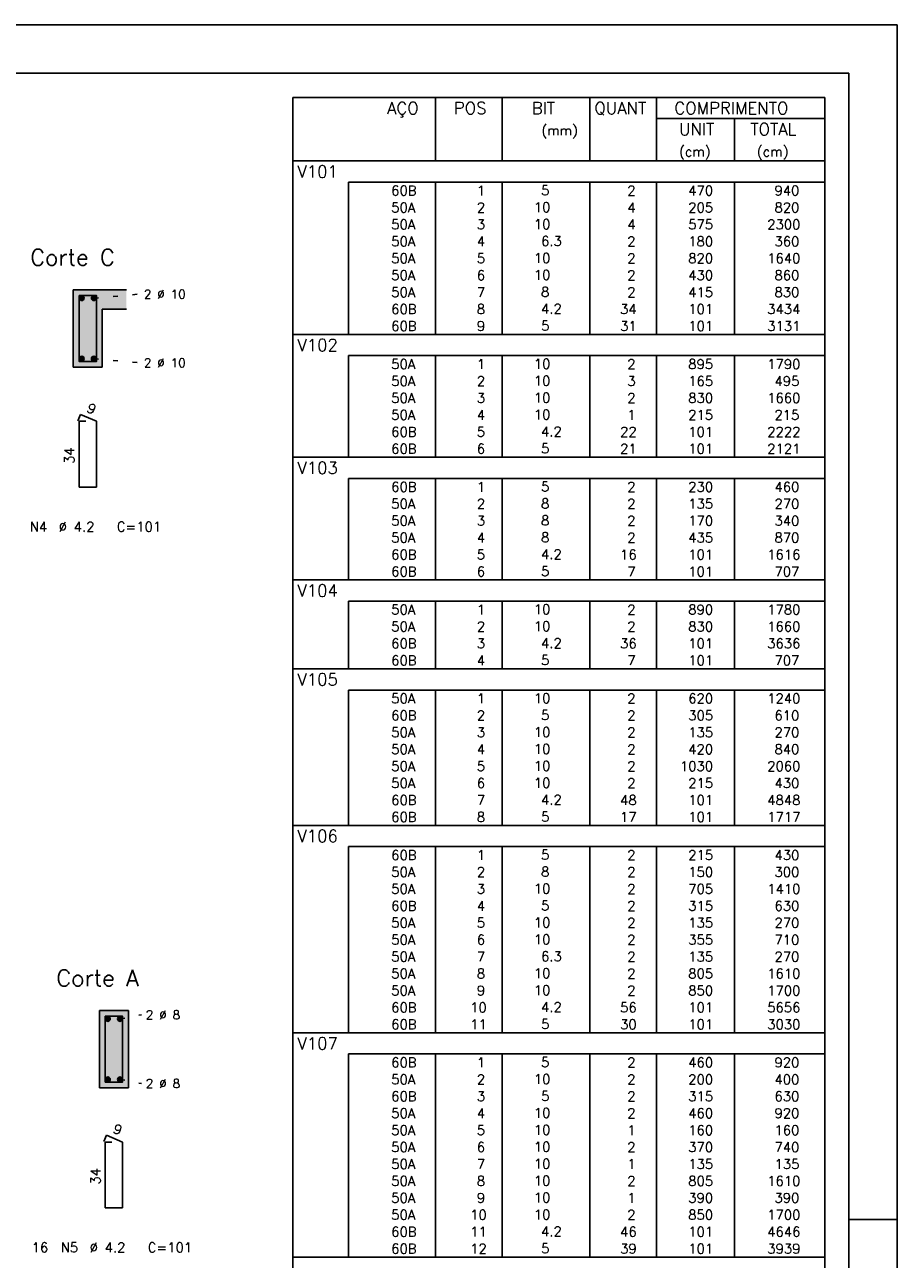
# Model space of a CAD drawing. Extents: x 0 to 119, y 0 to 84.
# Tile 11 of 11: x 101 to 119, y 59 to 84. Entities that reach past the tile are written whole.
import ezdxf

# ---------------------------------------------------------------- set-up
doc = ezdxf.new("R2010")
doc.units = 0
doc.linetypes.add('ESTILO_TQS_0002', pattern=[0.4, 0.1, -0.3])
for name, color, linetype in [('1', 1, 'CONTINUOUS'), ('10', 10, 'CONTINUOUS'), ('2', 2, 'CONTINUOUS'), ('4', 4, 'CONTINUOUS'), ('6', 6, 'CONTINUOUS'), ('8', 8, 'CONTINUOUS')]:
    doc.layers.add(name, color=color, linetype=linetype)
doc.styles.get("Standard").update_dxf_attribs({"font": 'ROMANS.SHX'})

msp = doc.modelspace()

# ---------------------------------------------------------------- linework, layer by layer
at = {"layer": '1', "linetype": 'CONTINUOUS'}
for p, q in [((0, 84.099998), (118.900002, 84.099998)), ((118.900002, 0), (118.900002, 84.099998)), ((117.900002, 59.400002), (118.900002, 59.400002))]:
    msp.add_line(p, q, dxfattribs=at)
at = {"layer": '1', "linetype": 'ESTILO_TQS_0002'}
for p, q in [((102.285, 78.445), (103.23, 78.53)), ((102.285, 77.195), (103.23, 77.11)), ((102.825, 63.545), (103.27, 63.63)), ((102.825, 62.295), (103.27, 62.21))]:
    msp.add_line(p, q, dxfattribs=at)
at = {"layer": '1', "linetype": 'CONTINUOUS'}
for centre in [(102.035, 78.445), (102.285, 78.445), (102.035, 77.195), (102.285, 77.195), (102.575, 63.545), (102.825, 63.545), (102.575, 62.295), (102.825, 62.295)]:
    msp.add_circle(centre, 0.05, dxfattribs=at)
for points in [[(102.085, 78.445), (102.01, 78.488301), (101.988015, 78.462101)], [(102.085, 78.445), (101.988015, 78.462101), (101.988015, 78.427899)], [(102.085, 78.445), (101.988015, 78.427899), (102.01, 78.401699)], [(102.085, 78.445), (102.043682, 78.49424), (102.01, 78.488301)], [(102.085, 78.445), (102.01, 78.401699), (102.043682, 78.39576)], [(102.085, 78.445), (102.073302, 78.477139), (102.043682, 78.49424)], [(102.085, 78.445), (102.043682, 78.39576), (102.073302, 78.412861)], [(102.085, 78.445), (102.073302, 78.412861), (102.085, 78.445)], [(102.335, 78.445), (102.26, 78.488301), (102.238015, 78.462101)], [(102.335, 78.445), (102.238015, 78.462101), (102.238015, 78.427899)], [(102.335, 78.445), (102.238015, 78.427899), (102.26, 78.401699)], [(102.335, 78.445), (102.293682, 78.49424), (102.26, 78.488301)], [(102.335, 78.445), (102.26, 78.401699), (102.293682, 78.39576)], [(102.335, 78.445), (102.323302, 78.477139), (102.293682, 78.49424)], [(102.335, 78.445), (102.293682, 78.39576), (102.323302, 78.412861)], [(102.335, 78.445), (102.323302, 78.412861), (102.335, 78.445)], [(102.085, 77.195), (102.01, 77.238301), (101.988015, 77.212101)], [(102.085, 77.195), (101.988015, 77.212101), (101.988015, 77.177899)], [(102.085, 77.195), (101.988015, 77.177899), (102.01, 77.151699)], [(102.085, 77.195), (102.043682, 77.24424), (102.01, 77.238301)], [(102.085, 77.195), (102.01, 77.151699), (102.043682, 77.14576)], [(102.085, 77.195), (102.073302, 77.227139), (102.043682, 77.24424)], [(102.085, 77.195), (102.043682, 77.14576), (102.073302, 77.162861)], [(102.085, 77.195), (102.073302, 77.162861), (102.085, 77.195)], [(102.335, 77.195), (102.26, 77.238301), (102.238015, 77.212101)], [(102.335, 77.195), (102.238015, 77.212101), (102.238015, 77.177899)], [(102.335, 77.195), (102.238015, 77.177899), (102.26, 77.151699)], [(102.335, 77.195), (102.293682, 77.24424), (102.26, 77.238301)], [(102.335, 77.195), (102.26, 77.151699), (102.293682, 77.14576)], [(102.335, 77.195), (102.323302, 77.227139), (102.293682, 77.24424)], [(102.335, 77.195), (102.293682, 77.14576), (102.323302, 77.162861)], [(102.335, 77.195), (102.323302, 77.162861), (102.335, 77.195)], [(102.625, 63.545), (102.55, 63.588301), (102.528015, 63.562101)], [(102.625, 63.545), (102.528015, 63.562101), (102.528015, 63.527899)], [(102.625, 63.545), (102.583682, 63.59424), (102.55, 63.588301)], [(102.625, 63.545), (102.613302, 63.577139), (102.583682, 63.59424)], [(102.875, 63.545), (102.8, 63.588301), (102.778015, 63.562101)], [(102.875, 63.545), (102.778015, 63.562101), (102.778015, 63.527899)], [(102.875, 63.545), (102.833682, 63.59424), (102.8, 63.588301)], [(102.875, 63.545), (102.863302, 63.577139), (102.833682, 63.59424)], [(102.625, 63.545), (102.528015, 63.527899), (102.55, 63.501699)], [(102.625, 63.545), (102.55, 63.501699), (102.583682, 63.49576)], [(102.625, 63.545), (102.583682, 63.49576), (102.613302, 63.512861)], [(102.625, 63.545), (102.613302, 63.512861), (102.625, 63.545)], [(102.875, 63.545), (102.778015, 63.527899), (102.8, 63.501699)], [(102.875, 63.545), (102.8, 63.501699), (102.833682, 63.49576)], [(102.875, 63.545), (102.833682, 63.49576), (102.863302, 63.512861)], [(102.875, 63.545), (102.863302, 63.512861), (102.875, 63.545)], [(102.625, 62.295), (102.55, 62.338301), (102.528015, 62.312101)], [(102.625, 62.295), (102.528015, 62.312101), (102.528015, 62.277899)], [(102.625, 62.295), (102.528015, 62.277899), (102.55, 62.251699)], [(102.625, 62.295), (102.583682, 62.34424), (102.55, 62.338301)], [(102.625, 62.295), (102.55, 62.251699), (102.583682, 62.24576)], [(102.625, 62.295), (102.613302, 62.327139), (102.583682, 62.34424)], [(102.625, 62.295), (102.583682, 62.24576), (102.613302, 62.262861)], [(102.625, 62.295), (102.613302, 62.262861), (102.625, 62.295)], [(102.875, 62.295), (102.8, 62.338301), (102.778015, 62.312101)], [(102.875, 62.295), (102.778015, 62.312101), (102.778015, 62.277899)], [(102.875, 62.295), (102.778015, 62.277899), (102.8, 62.251699)], [(102.875, 62.295), (102.833682, 62.34424), (102.8, 62.338301)], [(102.875, 62.295), (102.8, 62.251699), (102.833682, 62.24576)], [(102.875, 62.295), (102.863302, 62.327139), (102.833682, 62.34424)], [(102.875, 62.295), (102.833682, 62.24576), (102.863302, 62.262861)], [(102.875, 62.295), (102.863302, 62.262861), (102.875, 62.295)]]:
    msp.add_solid(points, dxfattribs=at)
at = {"layer": '10', "linetype": 'CONTINUOUS'}
for points in [[(101.86, 77.02), (102.46, 77.02), (101.86, 78.62)], [(102.46, 77.02), (102.46, 78.22), (101.86, 78.62)], [(101.86, 78.62), (102.46, 78.22), (102.96, 78.62)], [(102.46, 78.22), (102.96, 78.22), (102.96, 78.62)], [(103, 62.12), (103, 63.72), (102.4, 63.72)], [(103, 62.12), (102.4, 63.72), (102.4, 62.12)], [(103, 62.12), (102.4, 62.12), (103, 62.12)]]:
    msp.add_solid(points, dxfattribs=at)
at = {"layer": '2', "linetype": 'CONTINUOUS'}
for p, q in [((106.4, 82.595008), (106.4, 81.282508)), ((106.4, 82.595008), (117.4, 82.595008)), ((109.35, 81.282508), (109.35, 82.595008)), ((110.73, 81.282508), (110.73, 82.595008)), ((112.54, 81.282508), (112.54, 82.595008)), ((113.92, 81.282508), (113.92, 82.595008)), ((117.4, 82.595008), (117.4, 81.282508)), ((113.92, 82.157508), (117.4, 82.157508)), ((115.53, 81.282508), (115.53, 82.157508)), ((106.4, 81.282508), (117.4, 81.282508)), ((106.4, 80.845008), (106.4, 81.282508)), ((106.4, 81.282508), (117.4, 81.282508)), ((117.4, 80.845008), (117.4, 81.282508)), ((106.4, 80.495008), (106.4, 80.845008)), ((117.4, 80.845008), (107.55, 80.845008)), ((107.55, 80.845008), (107.55, 80.495008)), ((109.35, 80.845008), (109.35, 80.495008)), ((110.73, 80.845008), (110.73, 80.495008)), ((112.54, 80.845008), (112.54, 80.495008)), ((113.92, 80.845008), (113.92, 80.495008)), ((115.53, 80.845008), (115.53, 80.495008)), ((117.4, 80.495008), (117.4, 80.845008)), ((106.4, 80.145008), (106.4, 80.495008)), ((107.55, 80.495008), (107.55, 80.145008)), ((109.35, 80.495008), (109.35, 80.145008)), ((110.73, 80.495008), (110.73, 80.145008)), ((112.54, 80.495008), (112.54, 80.145008)), ((113.92, 80.495008), (113.92, 80.145008)), ((115.53, 80.495008), (115.53, 80.145008)), ((117.4, 80.145008), (117.4, 80.495008)), ((106.4, 79.795008), (106.4, 80.145008)), ((107.55, 80.145008), (107.55, 79.795008)), ((109.35, 80.145008), (109.35, 79.795008)), ((110.73, 80.145008), (110.73, 79.795008)), ((112.54, 80.145008), (112.54, 79.795008)), ((113.92, 80.145008), (113.92, 79.795008)), ((115.53, 80.145008), (115.53, 79.795008)), ((117.4, 79.795008), (117.4, 80.145008)), ((106.4, 79.445008), (106.4, 79.795008)), ((107.55, 79.795008), (107.55, 79.445008)), ((109.35, 79.795008), (109.35, 79.445008)), ((110.73, 79.795008), (110.73, 79.445008)), ((112.54, 79.795008), (112.54, 79.445008)), ((113.92, 79.795008), (113.92, 79.445008)), ((115.53, 79.795008), (115.53, 79.445008)), ((117.4, 79.445008), (117.4, 79.795008)), ((106.4, 79.095008), (106.4, 79.445008)), ((107.55, 79.445008), (107.55, 79.095008)), ((109.35, 79.445008), (109.35, 79.095008)), ((110.73, 79.445008), (110.73, 79.095008)), ((112.54, 79.445008), (112.54, 79.095008)), ((113.92, 79.445008), (113.92, 79.095008)), ((115.53, 79.445008), (115.53, 79.095008)), ((117.4, 79.095008), (117.4, 79.445008)), ((106.4, 78.745008), (106.4, 79.095008)), ((107.55, 79.095008), (107.55, 78.745008)), ((109.35, 79.095008), (109.35, 78.745008)), ((110.73, 79.095008), (110.73, 78.745008)), ((112.54, 79.095008), (112.54, 78.745008)), ((113.92, 79.095008), (113.92, 78.745008)), ((115.53, 79.095008), (115.53, 78.745008)), ((117.4, 78.745008), (117.4, 79.095008)), ((102.96, 78.62), (101.86, 78.62)), ((101.86, 78.62), (101.86, 77.02)), ((106.4, 78.395008), (106.4, 78.745008)), ((107.55, 78.745008), (107.55, 78.395008)), ((109.35, 78.745008), (109.35, 78.395008)), ((110.73, 78.745008), (110.73, 78.395008)), ((112.54, 78.745008), (112.54, 78.395008)), ((113.92, 78.745008), (113.92, 78.395008)), ((115.53, 78.745008), (115.53, 78.395008)), ((117.4, 78.395008), (117.4, 78.745008)), ((106.4, 78.045008), (106.4, 78.395008)), ((107.55, 78.395008), (107.55, 78.045008)), ((109.35, 78.395008), (109.35, 78.045008)), ((110.73, 78.395008), (110.73, 78.045008)), ((112.54, 78.395008), (112.54, 78.045008)), ((113.92, 78.395008), (113.92, 78.045008)), ((115.53, 78.395008), (115.53, 78.045008)), ((117.4, 78.045008), (117.4, 78.395008)), ((102.46, 77.02), (102.46, 78.22)), ((102.46, 78.22), (102.96, 78.22)), ((106.4, 77.695008), (106.4, 78.045008)), ((107.55, 78.045008), (107.55, 77.695008)), ((109.35, 78.045008), (109.35, 77.695008)), ((110.73, 78.045008), (110.73, 77.695008)), ((112.54, 78.045008), (112.54, 77.695008)), ((113.92, 78.045008), (113.92, 77.695008)), ((115.53, 78.045008), (115.53, 77.695008)), ((117.4, 77.695008), (117.4, 78.045008)), ((106.4, 77.257508), (106.4, 77.695008)), ((106.4, 77.695008), (117.4, 77.695008)), ((117.4, 77.257508), (117.4, 77.695008)), ((106.4, 76.907508), (106.4, 77.257508)), ((117.4, 77.257508), (107.55, 77.257508)), ((107.55, 77.257508), (107.55, 76.907508)), ((109.35, 77.257508), (109.35, 76.907508)), ((110.73, 77.257508), (110.73, 76.907508)), ((112.54, 77.257508), (112.54, 76.907508)), ((113.92, 77.257508), (113.92, 76.907508)), ((115.53, 77.257508), (115.53, 76.907508)), ((117.4, 76.907508), (117.4, 77.257508)), ((101.86, 77.02), (102.46, 77.02)), ((106.4, 76.557509), (106.4, 76.907508)), ((107.55, 76.907508), (107.55, 76.557509)), ((109.35, 76.907508), (109.35, 76.557509)), ((110.73, 76.907508), (110.73, 76.557509)), ((112.54, 76.907508), (112.54, 76.557509)), ((113.92, 76.907508), (113.92, 76.557509)), ((115.53, 76.907508), (115.53, 76.557509)), ((117.4, 76.557509), (117.4, 76.907508)), ((106.4, 76.207509), (106.4, 76.557509)), ((107.55, 76.557509), (107.55, 76.207509)), ((109.35, 76.557509), (109.35, 76.207509)), ((110.73, 76.557509), (110.73, 76.207509)), ((112.54, 76.557509), (112.54, 76.207509)), ((113.92, 76.557509), (113.92, 76.207509)), ((115.53, 76.557509), (115.53, 76.207509)), ((117.4, 76.207509), (117.4, 76.557509)), ((106.4, 75.857509), (106.4, 76.207509)), ((107.55, 76.207509), (107.55, 75.857509)), ((109.35, 76.207509), (109.35, 75.857509)), ((110.73, 76.207509), (110.73, 75.857509)), ((112.54, 76.207509), (112.54, 75.857509)), ((113.92, 76.207509), (113.92, 75.857509)), ((115.53, 76.207509), (115.53, 75.857509)), ((117.4, 75.857509), (117.4, 76.207509)), ((106.4, 75.507509), (106.4, 75.857509)), ((107.55, 75.857509), (107.55, 75.507509)), ((109.35, 75.857509), (109.35, 75.507509)), ((110.73, 75.857509), (110.73, 75.507509)), ((112.54, 75.857509), (112.54, 75.507509)), ((113.92, 75.857509), (113.92, 75.507509)), ((115.53, 75.857509), (115.53, 75.507509)), ((117.4, 75.507509), (117.4, 75.857509)), ((106.4, 75.157509), (106.4, 75.507509)), ((107.55, 75.507509), (107.55, 75.157509)), ((109.35, 75.507509), (109.35, 75.157509)), ((110.73, 75.507509), (110.73, 75.157509)), ((112.54, 75.507509), (112.54, 75.157509)), ((113.92, 75.507509), (113.92, 75.157509)), ((115.53, 75.507509), (115.53, 75.157509)), ((117.4, 75.157509), (117.4, 75.507509)), ((106.4, 74.720009), (106.4, 75.157509)), ((106.4, 75.157509), (117.4, 75.157509)), ((117.4, 74.720009), (117.4, 75.157509)), ((106.4, 74.370009), (106.4, 74.720009)), ((117.4, 74.720009), (107.55, 74.720009)), ((107.55, 74.720009), (107.55, 74.370009)), ((109.35, 74.720009), (109.35, 74.370009)), ((110.73, 74.720009), (110.73, 74.370009)), ((112.54, 74.720009), (112.54, 74.370009)), ((113.92, 74.720009), (113.92, 74.370009)), ((115.53, 74.720009), (115.53, 74.370009)), ((117.4, 74.370009), (117.4, 74.720009)), ((106.4, 74.020009), (106.4, 74.370009)), ((107.55, 74.370009), (107.55, 74.020009)), ((109.35, 74.370009), (109.35, 74.020009)), ((110.73, 74.370009), (110.73, 74.020009)), ((112.54, 74.370009), (112.54, 74.020009)), ((113.92, 74.370009), (113.92, 74.020009)), ((115.53, 74.370009), (115.53, 74.020009)), ((117.4, 74.020009), (117.4, 74.370009)), ((106.4, 73.670009), (106.4, 74.020009)), ((107.55, 74.020009), (107.55, 73.670009)), ((109.35, 74.020009), (109.35, 73.670009)), ((110.73, 74.020009), (110.73, 73.670009)), ((112.54, 74.020009), (112.54, 73.670009)), ((113.92, 74.020009), (113.92, 73.670009)), ((115.53, 74.020009), (115.53, 73.670009)), ((117.4, 73.670009), (117.4, 74.020009)), ((106.4, 73.320009), (106.4, 73.670009)), ((107.55, 73.670009), (107.55, 73.320009)), ((109.35, 73.670009), (109.35, 73.320009)), ((110.73, 73.670009), (110.73, 73.320009)), ((112.54, 73.670009), (112.54, 73.320009)), ((113.92, 73.670009), (113.92, 73.320009)), ((115.53, 73.670009), (115.53, 73.320009)), ((117.4, 73.320009), (117.4, 73.670009)), ((106.4, 72.970009), (106.4, 73.320009)), ((107.55, 73.320009), (107.55, 72.970009)), ((109.35, 73.320009), (109.35, 72.970009)), ((110.73, 73.320009), (110.73, 72.970009)), ((112.54, 73.320009), (112.54, 72.970009)), ((113.92, 73.320009), (113.92, 72.970009)), ((115.53, 73.320009), (115.53, 72.970009)), ((117.4, 72.970009), (117.4, 73.320009)), ((106.4, 72.62001), (106.4, 72.970009)), ((107.55, 72.970009), (107.55, 72.62001)), ((109.35, 72.970009), (109.35, 72.62001)), ((110.73, 72.970009), (110.73, 72.62001)), ((112.54, 72.970009), (112.54, 72.62001)), ((113.92, 72.970009), (113.92, 72.62001)), ((115.53, 72.970009), (115.53, 72.62001)), ((117.4, 72.62001), (117.4, 72.970009)), ((106.4, 72.18251), (106.4, 72.62001)), ((106.4, 72.62001), (117.4, 72.62001)), ((117.4, 72.18251), (117.4, 72.62001)), ((106.4, 71.83251), (106.4, 72.18251)), ((117.4, 72.18251), (107.55, 72.18251)), ((107.55, 72.18251), (107.55, 71.83251)), ((109.35, 72.18251), (109.35, 71.83251)), ((110.73, 72.18251), (110.73, 71.83251)), ((112.54, 72.18251), (112.54, 71.83251)), ((113.92, 72.18251), (113.92, 71.83251)), ((115.53, 72.18251), (115.53, 71.83251)), ((117.4, 71.83251), (117.4, 72.18251)), ((106.4, 71.48251), (106.4, 71.83251)), ((107.55, 71.83251), (107.55, 71.48251)), ((109.35, 71.83251), (109.35, 71.48251)), ((110.73, 71.83251), (110.73, 71.48251)), ((112.54, 71.83251), (112.54, 71.48251)), ((113.92, 71.83251), (113.92, 71.48251)), ((115.53, 71.83251), (115.53, 71.48251)), ((117.4, 71.48251), (117.4, 71.83251)), ((106.4, 71.13251), (106.4, 71.48251)), ((107.55, 71.48251), (107.55, 71.13251)), ((109.35, 71.48251), (109.35, 71.13251)), ((110.73, 71.48251), (110.73, 71.13251)), ((112.54, 71.48251), (112.54, 71.13251)), ((113.92, 71.48251), (113.92, 71.13251)), ((115.53, 71.48251), (115.53, 71.13251)), ((117.4, 71.13251), (117.4, 71.48251)), ((106.4, 70.78251), (106.4, 71.13251)), ((107.55, 71.13251), (107.55, 70.78251)), ((109.35, 71.13251), (109.35, 70.78251)), ((110.73, 71.13251), (110.73, 70.78251)), ((112.54, 71.13251), (112.54, 70.78251)), ((113.92, 71.13251), (113.92, 70.78251)), ((115.53, 71.13251), (115.53, 70.78251)), ((117.4, 70.78251), (117.4, 71.13251)), ((106.4, 70.34501), (106.4, 70.78251)), ((106.4, 70.78251), (117.4, 70.78251)), ((117.4, 70.34501), (117.4, 70.78251)), ((106.4, 69.99501), (106.4, 70.34501)), ((117.4, 70.34501), (107.55, 70.34501)), ((107.55, 70.34501), (107.55, 69.99501)), ((109.35, 70.34501), (109.35, 69.99501)), ((110.73, 70.34501), (110.73, 69.99501)), ((112.54, 70.34501), (112.54, 69.99501)), ((113.92, 70.34501), (113.92, 69.99501)), ((115.53, 70.34501), (115.53, 69.99501)), ((117.4, 69.99501), (117.4, 70.34501)), ((106.4, 69.64501), (106.4, 69.99501)), ((107.55, 69.99501), (107.55, 69.64501)), ((109.35, 69.99501), (109.35, 69.64501)), ((110.73, 69.99501), (110.73, 69.64501)), ((112.54, 69.99501), (112.54, 69.64501)), ((113.92, 69.99501), (113.92, 69.64501)), ((115.53, 69.99501), (115.53, 69.64501)), ((117.4, 69.64501), (117.4, 69.99501)), ((106.4, 69.29501), (106.4, 69.64501)), ((107.55, 69.64501), (107.55, 69.29501)), ((109.35, 69.64501), (109.35, 69.29501)), ((110.73, 69.64501), (110.73, 69.29501)), ((112.54, 69.64501), (112.54, 69.29501)), ((113.92, 69.64501), (113.92, 69.29501)), ((115.53, 69.64501), (115.53, 69.29501)), ((117.4, 69.29501), (117.4, 69.64501)), ((106.4, 68.94501), (106.4, 69.29501)), ((107.55, 69.29501), (107.55, 68.94501)), ((109.35, 69.29501), (109.35, 68.94501)), ((110.73, 69.29501), (110.73, 68.94501)), ((112.54, 69.29501), (112.54, 68.94501)), ((113.92, 69.29501), (113.92, 68.94501)), ((115.53, 69.29501), (115.53, 68.94501)), ((117.4, 68.94501), (117.4, 69.29501)), ((106.4, 68.59501), (106.4, 68.94501)), ((107.55, 68.94501), (107.55, 68.59501)), ((109.35, 68.94501), (109.35, 68.59501)), ((110.73, 68.94501), (110.73, 68.59501)), ((112.54, 68.94501), (112.54, 68.59501)), ((113.92, 68.94501), (113.92, 68.59501)), ((115.53, 68.94501), (115.53, 68.59501)), ((117.4, 68.59501), (117.4, 68.94501)), ((106.4, 68.24501), (106.4, 68.59501)), ((107.55, 68.59501), (107.55, 68.24501)), ((109.35, 68.59501), (109.35, 68.24501)), ((110.73, 68.59501), (110.73, 68.24501)), ((112.54, 68.59501), (112.54, 68.24501)), ((113.92, 68.59501), (113.92, 68.24501)), ((115.53, 68.59501), (115.53, 68.24501)), ((117.4, 68.24501), (117.4, 68.59501)), ((106.4, 67.895011), (106.4, 68.24501)), ((107.55, 68.24501), (107.55, 67.895011)), ((109.35, 68.24501), (109.35, 67.895011)), ((110.73, 68.24501), (110.73, 67.895011)), ((112.54, 68.24501), (112.54, 67.895011)), ((113.92, 68.24501), (113.92, 67.895011)), ((115.53, 68.24501), (115.53, 67.895011)), ((117.4, 67.895011), (117.4, 68.24501)), ((106.4, 67.545011), (106.4, 67.895011)), ((107.55, 67.895011), (107.55, 67.545011)), ((109.35, 67.895011), (109.35, 67.545011)), ((110.73, 67.895011), (110.73, 67.545011)), ((112.54, 67.895011), (112.54, 67.545011)), ((113.92, 67.895011), (113.92, 67.545011)), ((115.53, 67.895011), (115.53, 67.545011)), ((117.4, 67.545011), (117.4, 67.895011)), ((106.4, 67.107511), (106.4, 67.545011)), ((106.4, 67.545011), (117.4, 67.545011)), ((117.4, 67.107511), (117.4, 67.545011)), ((106.4, 66.757511), (106.4, 67.107511)), ((117.4, 67.107511), (107.55, 67.107511)), ((107.55, 67.107511), (107.55, 66.757511)), ((109.35, 67.107511), (109.35, 66.757511)), ((110.73, 67.107511), (110.73, 66.757511)), ((112.54, 67.107511), (112.54, 66.757511)), ((113.92, 67.107511), (113.92, 66.757511)), ((115.53, 67.107511), (115.53, 66.757511)), ((117.4, 66.757511), (117.4, 67.107511)), ((106.4, 66.407511), (106.4, 66.757511)), ((107.55, 66.757511), (107.55, 66.407511)), ((109.35, 66.757511), (109.35, 66.407511)), ((110.73, 66.757511), (110.73, 66.407511)), ((112.54, 66.757511), (112.54, 66.407511)), ((113.92, 66.757511), (113.92, 66.407511)), ((115.53, 66.757511), (115.53, 66.407511)), ((117.4, 66.407511), (117.4, 66.757511)), ((106.4, 66.057511), (106.4, 66.407511)), ((107.55, 66.407511), (107.55, 66.057511)), ((109.35, 66.407511), (109.35, 66.057511)), ((110.73, 66.407511), (110.73, 66.057511)), ((112.54, 66.407511), (112.54, 66.057511)), ((113.92, 66.407511), (113.92, 66.057511)), ((115.53, 66.407511), (115.53, 66.057511)), ((117.4, 66.057511), (117.4, 66.407511)), ((106.4, 65.707511), (106.4, 66.057511)), ((107.55, 66.057511), (107.55, 65.707511)), ((109.35, 66.057511), (109.35, 65.707511)), ((110.73, 66.057511), (110.73, 65.707511)), ((112.54, 66.057511), (112.54, 65.707511)), ((113.92, 66.057511), (113.92, 65.707511)), ((115.53, 66.057511), (115.53, 65.707511)), ((117.4, 65.707511), (117.4, 66.057511)), ((106.4, 65.357511), (106.4, 65.707511)), ((107.55, 65.707511), (107.55, 65.357511)), ((109.35, 65.707511), (109.35, 65.357511)), ((110.73, 65.707511), (110.73, 65.357511)), ((112.54, 65.707511), (112.54, 65.357511)), ((113.92, 65.707511), (113.92, 65.357511)), ((115.53, 65.707511), (115.53, 65.357511)), ((117.4, 65.357511), (117.4, 65.707511)), ((106.4, 65.007511), (106.4, 65.357511)), ((107.55, 65.357511), (107.55, 65.007511)), ((109.35, 65.357511), (109.35, 65.007511)), ((110.73, 65.357511), (110.73, 65.007511)), ((112.54, 65.357511), (112.54, 65.007511)), ((113.92, 65.357511), (113.92, 65.007511)), ((115.53, 65.357511), (115.53, 65.007511)), ((117.4, 65.007511), (117.4, 65.357511)), ((106.4, 64.657511), (106.4, 65.007511)), ((107.55, 65.007511), (107.55, 64.657511)), ((109.35, 65.007511), (109.35, 64.657511)), ((110.73, 65.007511), (110.73, 64.657511)), ((112.54, 65.007511), (112.54, 64.657511)), ((113.92, 65.007511), (113.92, 64.657511)), ((115.53, 65.007511), (115.53, 64.657511)), ((117.4, 64.657511), (117.4, 65.007511)), ((106.4, 64.307511), (106.4, 64.657511)), ((107.55, 64.657511), (107.55, 64.307511)), ((109.35, 64.657511), (109.35, 64.307511)), ((110.73, 64.657511), (110.73, 64.307511)), ((112.54, 64.657511), (112.54, 64.307511)), ((113.92, 64.657511), (113.92, 64.307511)), ((115.53, 64.657511), (115.53, 64.307511)), ((117.4, 64.307511), (117.4, 64.657511)), ((106.4, 63.957512), (106.4, 64.307511)), ((107.55, 64.307511), (107.55, 63.957512)), ((109.35, 64.307511), (109.35, 63.957512)), ((110.73, 64.307511), (110.73, 63.957512)), ((112.54, 64.307511), (112.54, 63.957512)), ((113.92, 64.307511), (113.92, 63.957512)), ((115.53, 64.307511), (115.53, 63.957512)), ((117.4, 63.957512), (117.4, 64.307511)), ((106.4, 63.607512), (106.4, 63.957512)), ((107.55, 63.957512), (107.55, 63.607512)), ((109.35, 63.957512), (109.35, 63.607512)), ((110.73, 63.957512), (110.73, 63.607512)), ((112.54, 63.957512), (112.54, 63.607512)), ((113.92, 63.957512), (113.92, 63.607512)), ((115.53, 63.957512), (115.53, 63.607512)), ((117.4, 63.607512), (117.4, 63.957512)), ((103, 63.72), (102.4, 63.72)), ((102.4, 63.72), (102.4, 62.12)), ((103, 62.12), (103, 63.72)), ((106.4, 63.257512), (106.4, 63.607512)), ((107.55, 63.607512), (107.55, 63.257512)), ((109.35, 63.607512), (109.35, 63.257512)), ((110.73, 63.607512), (110.73, 63.257512)), ((112.54, 63.607512), (112.54, 63.257512)), ((113.92, 63.607512), (113.92, 63.257512)), ((115.53, 63.607512), (115.53, 63.257512)), ((117.4, 63.257512), (117.4, 63.607512)), ((106.4, 62.820012), (106.4, 63.257512)), ((106.4, 63.257512), (117.4, 63.257512)), ((117.4, 62.820012), (117.4, 63.257512)), ((106.4, 62.470012), (106.4, 62.820012)), ((117.4, 62.820012), (107.55, 62.820012)), ((107.55, 62.820012), (107.55, 62.470012)), ((109.35, 62.820012), (109.35, 62.470012)), ((110.73, 62.820012), (110.73, 62.470012)), ((112.54, 62.820012), (112.54, 62.470012)), ((113.92, 62.820012), (113.92, 62.470012)), ((115.53, 62.820012), (115.53, 62.470012)), ((117.4, 62.470012), (117.4, 62.820012)), ((106.4, 62.120012), (106.4, 62.470012)), ((107.55, 62.470012), (107.55, 62.120012)), ((109.35, 62.470012), (109.35, 62.120012)), ((110.73, 62.470012), (110.73, 62.120012)), ((112.54, 62.470012), (112.54, 62.120012)), ((113.92, 62.470012), (113.92, 62.120012)), ((115.53, 62.470012), (115.53, 62.120012)), ((117.4, 62.120012), (117.4, 62.470012)), ((102.4, 62.12), (103, 62.12)), ((106.4, 61.770012), (106.4, 62.120012)), ((107.55, 62.120012), (107.55, 61.770012)), ((109.35, 62.120012), (109.35, 61.770012)), ((110.73, 62.120012), (110.73, 61.770012)), ((112.54, 62.120012), (112.54, 61.770012)), ((113.92, 62.120012), (113.92, 61.770012)), ((115.53, 62.120012), (115.53, 61.770012)), ((117.4, 61.770012), (117.4, 62.120012)), ((106.4, 61.420012), (106.4, 61.770012)), ((107.55, 61.770012), (107.55, 61.420012)), ((109.35, 61.770012), (109.35, 61.420012)), ((110.73, 61.770012), (110.73, 61.420012)), ((112.54, 61.770012), (112.54, 61.420012)), ((113.92, 61.770012), (113.92, 61.420012)), ((115.53, 61.770012), (115.53, 61.420012)), ((117.4, 61.420012), (117.4, 61.770012)), ((106.4, 61.070012), (106.4, 61.420012)), ((107.55, 61.420012), (107.55, 61.070012)), ((109.35, 61.420012), (109.35, 61.070012)), ((110.73, 61.420012), (110.73, 61.070012)), ((112.54, 61.420012), (112.54, 61.070012)), ((113.92, 61.420012), (113.92, 61.070012)), ((115.53, 61.420012), (115.53, 61.070012)), ((117.4, 61.070012), (117.4, 61.420012)), ((106.4, 60.720012), (106.4, 61.070012)), ((107.55, 61.070012), (107.55, 60.720012)), ((109.35, 61.070012), (109.35, 60.720012)), ((110.73, 61.070012), (110.73, 60.720012)), ((112.54, 61.070012), (112.54, 60.720012)), ((113.92, 61.070012), (113.92, 60.720012)), ((115.53, 61.070012), (115.53, 60.720012)), ((117.4, 60.720012), (117.4, 61.070012)), ((106.4, 60.370012), (106.4, 60.720012)), ((107.55, 60.720012), (107.55, 60.370012)), ((109.35, 60.720012), (109.35, 60.370012)), ((110.73, 60.720012), (110.73, 60.370012)), ((112.54, 60.720012), (112.54, 60.370012)), ((113.92, 60.720012), (113.92, 60.370012)), ((115.53, 60.720012), (115.53, 60.370012)), ((117.4, 60.370012), (117.4, 60.720012)), ((106.4, 60.020012), (106.4, 60.370012)), ((107.55, 60.370012), (107.55, 60.020012)), ((109.35, 60.370012), (109.35, 60.020012)), ((110.73, 60.370012), (110.73, 60.020012)), ((112.54, 60.370012), (112.54, 60.020012)), ((113.92, 60.370012), (113.92, 60.020012)), ((115.53, 60.370012), (115.53, 60.020012)), ((117.4, 60.020012), (117.4, 60.370012)), ((106.4, 59.670013), (106.4, 60.020012)), ((107.55, 60.020012), (107.55, 59.670013)), ((109.35, 60.020012), (109.35, 59.670013)), ((110.73, 60.020012), (110.73, 59.670013)), ((112.54, 60.020012), (112.54, 59.670013)), ((113.92, 60.020012), (113.92, 59.670013)), ((115.53, 60.020012), (115.53, 59.670013)), ((117.4, 59.670013), (117.4, 60.020012)), ((106.4, 59.320013), (106.4, 59.670013)), ((107.55, 59.670013), (107.55, 59.320013)), ((109.35, 59.670013), (109.35, 59.320013)), ((110.73, 59.670013), (110.73, 59.320013)), ((112.54, 59.670013), (112.54, 59.320013)), ((113.92, 59.670013), (113.92, 59.320013)), ((115.53, 59.670013), (115.53, 59.320013)), ((117.4, 59.320013), (117.4, 59.670013)), ((106.4, 58.970013), (106.4, 59.320013)), ((107.55, 59.320013), (107.55, 58.970013)), ((109.35, 59.320013), (109.35, 58.970013)), ((110.73, 59.320013), (110.73, 58.970013)), ((112.54, 59.320013), (112.54, 58.970013)), ((113.92, 59.320013), (113.92, 58.970013)), ((115.53, 59.320013), (115.53, 58.970013)), ((117.4, 58.970013), (117.4, 59.320013)), ((106.4, 58.620013), (106.4, 58.970013)), ((107.55, 58.970013), (107.55, 58.620013)), ((109.35, 58.970013), (109.35, 58.620013)), ((110.73, 58.970013), (110.73, 58.620013)), ((112.54, 58.970013), (112.54, 58.620013)), ((113.92, 58.970013), (113.92, 58.620013)), ((115.53, 58.970013), (115.53, 58.620013)), ((117.4, 58.620013), (117.4, 58.970013)), ((106.4, 58.182513), (106.4, 58.620013)), ((106.4, 58.620013), (117.4, 58.620013)), ((117.4, 58.182513), (117.4, 58.620013))]:
    msp.add_line(p, q, dxfattribs=at)
at = {"layer": '4', "linetype": 'CONTINUOUS'}
for points in [[(101.98, 78.5), (101.98, 77.14), (102.34, 77.14), (102.34, 78.5), (101.98, 78.5)], [(102.52, 63.6), (102.52, 62.24), (102.88, 62.24), (102.88, 63.6), (102.52, 63.6)]]:
    msp.add_lwpolyline(points, dxfattribs=at)
at = {"layer": '6', "linetype": 'CONTINUOUS'}
for p, q in [((102.008338, 76.04), (101.953893, 75.91102)), ((102.12, 75.9), (101.98, 75.9)), ((101.98, 75.9), (101.98, 74.54)), ((102.34, 75.9), (102.008338, 76.04)), ((102.34, 74.54), (102.34, 75.9)), ((101.98, 74.54), (102.34, 74.54)), ((102.548338, 61.14), (102.493893, 61.01102)), ((102.88, 61), (102.548338, 61.14)), ((102.66, 61), (102.52, 61)), ((102.52, 61), (102.52, 59.64)), ((102.88, 59.64), (102.88, 61)), ((102.52, 59.64), (102.88, 59.64))]:
    msp.add_line(p, q, dxfattribs=at)
at = {"layer": '8', "linetype": 'CONTINUOUS'}
for p in [(2.5, 83.099998), (117.900002, 1)]:
    msp.add_line(p, (117.900002, 83.099998), dxfattribs=at)

# ---------------------------------------------------------------- texts
at = {"layer": '2', "linetype": 'CONTINUOUS'}
for s, height, p in [('AÇO', 0.25, (108.34958, 82.251258)), ('POS', 0.25, (109.73, 82.251258)), ('BIT', 0.25, (111.34, 82.251258)), ('QUANT', 0.25, (112.636489, 82.251258)), ('COMPRIMENTO', 0.25, (114.289469, 82.251258)), ('(mm)', 0.2, (111.54, 81.813758)), ('UNIT', 0.25, (114.386854, 81.813758)), ('TOTAL', 0.25, (115.859307, 81.813758)), ('(cm)', 0.2, (114.386854, 81.376258)), ('(cm)', 0.2, (115.996854, 81.376258)), ('V101', 0.25, (106.495798, 80.938758)), ('     60B', 0.2, (107.689661, 80.570007)), ('  1', 0.2, (109.93, 80.570007)), ('    5  ', 0.2, (110.936543, 80.576051)), ('    2', 0.2, (112.72, 80.570007)), ('   470', 0.2, (114.13, 80.570007)), ('    940', 0.2, (115.763622, 80.570007)), ('     50A', 0.2, (107.689661, 80.220008)), ('  2', 0.2, (109.93, 80.220008)), ('   10  ', 0.2, (110.936543, 80.226051)), ('    4', 0.2, (112.72, 80.220008)), ('   205', 0.2, (114.13, 80.220008)), ('    820', 0.2, (115.763622, 80.220008)), ('     50A', 0.2, (107.689661, 79.870008)), ('  3', 0.2, (109.93, 79.870008)), ('   10  ', 0.2, (110.936543, 79.876052)), ('    4', 0.2, (112.72, 79.870008)), ('   575', 0.2, (114.13, 79.870008)), ('   2300', 0.2, (115.763622, 79.870008)), ('     50A', 0.2, (107.689661, 79.520008)), ('  4', 0.2, (109.93, 79.520008)), ('    6.3', 0.2, (110.936543, 79.526052)), ('    2', 0.2, (112.72, 79.520008)), ('   180', 0.2, (114.13, 79.520008)), ('    360', 0.2, (115.763622, 79.520008)), ('Corte C', 0.34, (100.97, 79.12)), ('     50A', 0.2, (107.689661, 79.170008)), ('  5', 0.2, (109.93, 79.170008)), ('   10  ', 0.2, (110.936543, 79.176052)), ('    2', 0.2, (112.72, 79.170008)), ('   820', 0.2, (114.13, 79.170008)), ('   1640', 0.2, (115.763622, 79.170008)), ('     50A', 0.2, (107.689661, 78.820008)), ('  6', 0.2, (109.93, 78.820008)), ('   10  ', 0.2, (110.936543, 78.826052)), ('    2', 0.2, (112.72, 78.820008)), ('   430', 0.2, (114.13, 78.820008)), ('    860', 0.2, (115.763622, 78.820008)), ('2 %%c 10', 0.18, (103.32, 78.44)), ('     50A', 0.2, (107.689661, 78.470008)), ('  7', 0.2, (109.93, 78.470008)), ('    8  ', 0.2, (110.936543, 78.476052)), ('    2', 0.2, (112.72, 78.470008)), ('   415', 0.2, (114.13, 78.470008)), ('    830', 0.2, (115.763622, 78.470008)), ('     60B', 0.2, (107.689661, 78.120008)), ('  8', 0.2, (109.93, 78.120008)), ('    4.2', 0.2, (110.936543, 78.126052)), ('   34', 0.2, (112.72, 78.120008)), ('   101', 0.2, (114.13, 78.120008)), ('   3434', 0.2, (115.763622, 78.120008)), ('     60B', 0.2, (107.689661, 77.770008)), ('  9', 0.2, (109.93, 77.770008)), ('    5  ', 0.2, (110.936543, 77.776052)), ('   31', 0.2, (112.72, 77.770008)), ('   101', 0.2, (114.13, 77.770008)), ('   3131', 0.2, (115.763622, 77.770008)), ('V102', 0.25, (106.495798, 77.351258)), ('2 %%c 10', 0.18, (103.32, 77.02)), ('     50A', 0.2, (107.689661, 76.982508)), ('  1', 0.2, (109.93, 76.982508)), ('   10  ', 0.2, (110.936543, 76.988552)), ('    2', 0.2, (112.72, 76.982508)), ('   895', 0.2, (114.13, 76.982508)), ('   1790', 0.2, (115.763622, 76.982508)), ('     50A', 0.2, (107.689661, 76.632508)), ('  2', 0.2, (109.93, 76.632508)), ('   10  ', 0.2, (110.936543, 76.638552)), ('    3', 0.2, (112.72, 76.632508)), ('   165', 0.2, (114.13, 76.632508)), ('    495', 0.2, (115.763622, 76.632508)), ('     50A', 0.2, (107.689661, 76.282508)), ('  3', 0.2, (109.93, 76.282508)), ('   10  ', 0.2, (110.936543, 76.288552)), ('    2', 0.2, (112.72, 76.282508)), ('   830', 0.2, (114.13, 76.282508)), ('   1660', 0.2, (115.763622, 76.282508)), ('     50A', 0.2, (107.689661, 75.932509)), ('  4', 0.2, (109.93, 75.932509)), ('   10  ', 0.2, (110.936543, 75.938552)), ('    1', 0.2, (112.72, 75.932509)), ('   215', 0.2, (114.13, 75.932509)), ('    215', 0.2, (115.763622, 75.932509)), ('     60B', 0.2, (107.689661, 75.582509)), ('  5', 0.2, (109.93, 75.582509)), ('    4.2', 0.2, (110.936543, 75.588553)), ('   22', 0.2, (112.72, 75.582509)), ('   101', 0.2, (114.13, 75.582509)), ('   2222', 0.2, (115.763622, 75.582509)), ('     60B', 0.2, (107.689661, 75.232509)), ('  6', 0.2, (109.93, 75.232509)), ('    5  ', 0.2, (110.936543, 75.238553)), ('   21', 0.2, (112.72, 75.232509)), ('   101', 0.2, (114.13, 75.232509)), ('   2121', 0.2, (115.763622, 75.232509)), ('V103', 0.25, (106.495798, 74.813759)), ('     60B', 0.2, (107.689661, 74.445009)), ('  1', 0.2, (109.93, 74.445009)), ('    5  ', 0.2, (110.936543, 74.451053)), ('    2', 0.2, (112.72, 74.445009)), ('   230', 0.2, (114.13, 74.445009)), ('    460', 0.2, (115.763622, 74.445009)), ('     50A', 0.2, (107.689661, 74.095009)), ('  2', 0.2, (109.93, 74.095009)), ('    8  ', 0.2, (110.936543, 74.101053)), ('    2', 0.2, (112.72, 74.095009)), ('   135', 0.2, (114.13, 74.095009)), ('    270', 0.2, (115.763622, 74.095009)), ('N4', 0.2, (100.96, 73.62)), ('%%c 4.2', 0.2, (101.56, 73.62)), ('C=101', 0.2, (102.76, 73.62)), ('     50A', 0.2, (107.689661, 73.745009)), ('  3', 0.2, (109.93, 73.745009)), ('    8  ', 0.2, (110.936543, 73.751053)), ('    2', 0.2, (112.72, 73.745009)), ('   170', 0.2, (114.13, 73.745009)), ('    340', 0.2, (115.763622, 73.745009)), ('     50A', 0.2, (107.689661, 73.395009)), ('  4', 0.2, (109.93, 73.395009)), ('    8  ', 0.2, (110.936543, 73.401053)), ('    2', 0.2, (112.72, 73.395009)), ('   435', 0.2, (114.13, 73.395009)), ('    870', 0.2, (115.763622, 73.395009)), ('     60B', 0.2, (107.689661, 73.045009)), ('  5', 0.2, (109.93, 73.045009)), ('    4.2', 0.2, (110.936543, 73.051053)), ('   16', 0.2, (112.72, 73.045009)), ('   101', 0.2, (114.13, 73.045009)), ('   1616', 0.2, (115.763622, 73.045009)), ('     60B', 0.2, (107.689661, 72.695009)), ('  6', 0.2, (109.93, 72.695009)), ('    5  ', 0.2, (110.936543, 72.701053)), ('    7', 0.2, (112.72, 72.695009)), ('   101', 0.2, (114.13, 72.695009)), ('    707', 0.2, (115.763622, 72.695009)), ('V104', 0.25, (106.495798, 72.27626)), ('     50A', 0.2, (107.689661, 71.907509)), ('  1', 0.2, (109.93, 71.907509)), ('   10  ', 0.2, (110.936543, 71.913553)), ('    2', 0.2, (112.72, 71.907509)), ('   890', 0.2, (114.13, 71.907509)), ('   1780', 0.2, (115.763622, 71.907509)), ('     50A', 0.2, (107.689661, 71.55751)), ('  2', 0.2, (109.93, 71.55751)), ('   10  ', 0.2, (110.936543, 71.563553)), ('    2', 0.2, (112.72, 71.55751)), ('   830', 0.2, (114.13, 71.55751)), ('   1660', 0.2, (115.763622, 71.55751)), ('     60B', 0.2, (107.689661, 71.20751)), ('  3', 0.2, (109.93, 71.20751)), ('    4.2', 0.2, (110.936543, 71.213554)), ('   36', 0.2, (112.72, 71.20751)), ('   101', 0.2, (114.13, 71.20751)), ('   3636', 0.2, (115.763622, 71.20751)), ('     60B', 0.2, (107.689661, 70.85751)), ('  4', 0.2, (109.93, 70.85751)), ('    5  ', 0.2, (110.936543, 70.863554)), ('    7', 0.2, (112.72, 70.85751)), ('   101', 0.2, (114.13, 70.85751)), ('    707', 0.2, (115.763622, 70.85751)), ('V105', 0.25, (106.495798, 70.43876)), ('     50A', 0.2, (107.689661, 70.07001)), ('  1', 0.2, (109.93, 70.07001)), ('   10  ', 0.2, (110.936543, 70.076054)), ('    2', 0.2, (112.72, 70.07001)), ('   620', 0.2, (114.13, 70.07001)), ('   1240', 0.2, (115.763622, 70.07001)), ('     60B', 0.2, (107.689661, 69.72001)), ('  2', 0.2, (109.93, 69.72001)), ('    5  ', 0.2, (110.936543, 69.726054)), ('    2', 0.2, (112.72, 69.72001)), ('   305', 0.2, (114.13, 69.72001)), ('    610', 0.2, (115.763622, 69.72001)), ('     50A', 0.2, (107.689661, 69.37001)), ('  3', 0.2, (109.93, 69.37001)), ('   10  ', 0.2, (110.936543, 69.376054)), ('    2', 0.2, (112.72, 69.37001)), ('   135', 0.2, (114.13, 69.37001)), ('    270', 0.2, (115.763622, 69.37001)), ('     50A', 0.2, (107.689661, 69.02001)), ('  4', 0.2, (109.93, 69.02001)), ('   10  ', 0.2, (110.936543, 69.026054)), ('    2', 0.2, (112.72, 69.02001)), ('   420', 0.2, (114.13, 69.02001)), ('    840', 0.2, (115.763622, 69.02001)), ('     50A', 0.2, (107.689661, 68.67001)), ('  5', 0.2, (109.93, 68.67001)), ('   10  ', 0.2, (110.936543, 68.676054)), ('    2', 0.2, (112.72, 68.67001)), ('  1030', 0.2, (114.13, 68.67001)), ('   2060', 0.2, (115.763622, 68.67001)), ('     50A', 0.2, (107.689661, 68.32001)), ('  6', 0.2, (109.93, 68.32001)), ('   10  ', 0.2, (110.936543, 68.326054)), ('    2', 0.2, (112.72, 68.32001)), ('   215', 0.2, (114.13, 68.32001)), ('    430', 0.2, (115.763622, 68.32001)), ('     60B', 0.2, (107.689661, 67.97001)), ('  7', 0.2, (109.93, 67.97001)), ('    4.2', 0.2, (110.936543, 67.976054)), ('   48', 0.2, (112.72, 67.97001)), ('   101', 0.2, (114.13, 67.97001)), ('   4848', 0.2, (115.763622, 67.97001)), ('     60B', 0.2, (107.689661, 67.62001)), ('  8', 0.2, (109.93, 67.62001)), ('    5  ', 0.2, (110.936543, 67.626054)), ('   17', 0.2, (112.72, 67.62001)), ('   101', 0.2, (114.13, 67.62001)), ('   1717', 0.2, (115.763622, 67.62001)), ('V106', 0.25, (106.495798, 67.201261)), ('     60B', 0.2, (107.689661, 66.832511)), ('  1', 0.2, (109.93, 66.832511)), ('    5  ', 0.2, (110.936543, 66.838554)), ('    2', 0.2, (112.72, 66.832511)), ('   215', 0.2, (114.13, 66.832511)), ('    430', 0.2, (115.763622, 66.832511)), ('     50A', 0.2, (107.689661, 66.482511)), ('  2', 0.2, (109.93, 66.482511)), ('    8  ', 0.2, (110.936543, 66.488555)), ('    2', 0.2, (112.72, 66.482511)), ('   150', 0.2, (114.13, 66.482511)), ('    300', 0.2, (115.763622, 66.482511)), ('     50A', 0.2, (107.689661, 66.132511)), ('  3', 0.2, (109.93, 66.132511)), ('   10  ', 0.2, (110.936543, 66.138555)), ('    2', 0.2, (112.72, 66.132511)), ('   705', 0.2, (114.13, 66.132511)), ('   1410', 0.2, (115.763622, 66.132511)), ('     60B', 0.2, (107.689661, 65.782511)), ('  4', 0.2, (109.93, 65.782511)), ('    5  ', 0.2, (110.936543, 65.788555)), ('    2', 0.2, (112.72, 65.782511)), ('   315', 0.2, (114.13, 65.782511)), ('    630', 0.2, (115.763622, 65.782511)), ('     50A', 0.2, (107.689661, 65.432511)), ('  5', 0.2, (109.93, 65.432511)), ('   10  ', 0.2, (110.936543, 65.438555)), ('    2', 0.2, (112.72, 65.432511)), ('   135', 0.2, (114.13, 65.432511)), ('    270', 0.2, (115.763622, 65.432511)), ('     50A', 0.2, (107.689661, 65.082511)), ('  6', 0.2, (109.93, 65.082511)), ('   10  ', 0.2, (110.936543, 65.088555)), ('    2', 0.2, (112.72, 65.082511)), ('   355', 0.2, (114.13, 65.082511)), ('    710', 0.2, (115.763622, 65.082511)), ('     50A', 0.2, (107.689661, 64.732511)), ('  7', 0.2, (109.93, 64.732511)), ('    6.3', 0.2, (110.936543, 64.738555)), ('    2', 0.2, (112.72, 64.732511)), ('   135', 0.2, (114.13, 64.732511)), ('    270', 0.2, (115.763622, 64.732511)), ('     50A', 0.2, (107.689661, 64.382511)), ('  8', 0.2, (109.93, 64.382511)), ('   10  ', 0.2, (110.936543, 64.388555)), ('    2', 0.2, (112.72, 64.382511)), ('   805', 0.2, (114.13, 64.382511)), ('   1610', 0.2, (115.763622, 64.382511)), ('Corte A', 0.34, (101.51, 64.22)), ('     50A', 0.2, (107.689661, 64.032511)), ('  9', 0.2, (109.93, 64.032511)), ('   10  ', 0.2, (110.936543, 64.038555)), ('    2', 0.2, (112.72, 64.032511)), ('   850', 0.2, (114.13, 64.032511)), ('   1700', 0.2, (115.763622, 64.032511)), ('     60B', 0.2, (107.689661, 63.682511)), (' 10', 0.2, (109.93, 63.682511)), ('    4.2', 0.2, (110.936543, 63.688555)), ('   56', 0.2, (112.72, 63.682511)), ('   101', 0.2, (114.13, 63.682511)), ('   5656', 0.2, (115.763622, 63.682511)), ('2 %%c 8', 0.18, (103.36, 63.54)), ('     60B', 0.2, (107.689661, 63.332512)), (' 11', 0.2, (109.93, 63.332512)), ('    5  ', 0.2, (110.936543, 63.338555)), ('   30', 0.2, (112.72, 63.332512)), ('   101', 0.2, (114.13, 63.332512)), ('   3030', 0.2, (115.763622, 63.332512)), ('V107', 0.25, (106.495798, 62.913762)), ('     60B', 0.2, (107.689661, 62.545012)), ('  1', 0.2, (109.93, 62.545012)), ('    5  ', 0.2, (110.936543, 62.551056)), ('    2', 0.2, (112.72, 62.545012)), ('   460', 0.2, (114.13, 62.545012)), ('    920', 0.2, (115.763622, 62.545012)), ('2 %%c 8', 0.18, (103.36, 62.12)), ('     50A', 0.2, (107.689661, 62.195012)), ('  2', 0.2, (109.93, 62.195012)), ('   10  ', 0.2, (110.936543, 62.201056)), ('    2', 0.2, (112.72, 62.195012)), ('   200', 0.2, (114.13, 62.195012)), ('    400', 0.2, (115.763622, 62.195012)), ('     60B', 0.2, (107.689661, 61.845012)), ('  3', 0.2, (109.93, 61.845012)), ('    5  ', 0.2, (110.936543, 61.851056)), ('    2', 0.2, (112.72, 61.845012)), ('   315', 0.2, (114.13, 61.845012)), ('    630', 0.2, (115.763622, 61.845012)), ('     50A', 0.2, (107.689661, 61.495012)), ('  4', 0.2, (109.93, 61.495012)), ('   10  ', 0.2, (110.936543, 61.501056)), ('    2', 0.2, (112.72, 61.495012)), ('   460', 0.2, (114.13, 61.495012)), ('    920', 0.2, (115.763622, 61.495012)), ('     50A', 0.2, (107.689661, 61.145012)), ('  5', 0.2, (109.93, 61.145012)), ('   10  ', 0.2, (110.936543, 61.151056)), ('    1', 0.2, (112.72, 61.145012)), ('   160', 0.2, (114.13, 61.145012)), ('    160', 0.2, (115.763622, 61.145012)), ('   10  ', 0.2, (110.936543, 60.801056)), ('     50A', 0.2, (107.689661, 60.795012)), ('  6', 0.2, (109.93, 60.795012)), ('    2', 0.2, (112.72, 60.795012)), ('   370', 0.2, (114.13, 60.795012)), ('    740', 0.2, (115.763622, 60.795012)), ('     50A', 0.2, (107.689661, 60.445012)), ('  7', 0.2, (109.93, 60.445012)), ('   10  ', 0.2, (110.936543, 60.451056)), ('    1', 0.2, (112.72, 60.445012)), ('   135', 0.2, (114.13, 60.445012)), ('    135', 0.2, (115.763622, 60.445012)), ('     50A', 0.2, (107.689661, 60.095012)), ('  8', 0.2, (109.93, 60.095012)), ('   10  ', 0.2, (110.936543, 60.101056)), ('    2', 0.2, (112.72, 60.095012)), ('   805', 0.2, (114.13, 60.095012)), ('   1610', 0.2, (115.763622, 60.095012)), ('     50A', 0.2, (107.689661, 59.745012)), ('  9', 0.2, (109.93, 59.745012)), ('   10  ', 0.2, (110.936543, 59.751056)), ('    1', 0.2, (112.72, 59.745012)), ('   390', 0.2, (114.13, 59.745012)), ('    390', 0.2, (115.763622, 59.745012)), ('     50A', 0.2, (107.689661, 59.395012)), (' 10', 0.2, (109.93, 59.395012)), ('   10  ', 0.2, (110.936543, 59.401056)), ('    2', 0.2, (112.72, 59.395012)), ('   850', 0.2, (114.13, 59.395012)), ('   1700', 0.2, (115.763622, 59.395012)), ('     60B', 0.2, (107.689661, 59.045013)), (' 11', 0.2, (109.93, 59.045013)), ('    4.2', 0.2, (110.936543, 59.051056)), ('   46', 0.2, (112.72, 59.045013)), ('   101', 0.2, (114.13, 59.045013)), ('   4646', 0.2, (115.763622, 59.045013)), ('16', 0.2, (101, 58.72)), ('N5', 0.2, (101.6, 58.72)), ('%%c 4.2', 0.2, (102.2, 58.72)), ('C=101', 0.2, (103.4, 58.72)), ('     60B', 0.2, (107.689661, 58.695013)), (' 12', 0.2, (109.93, 58.695013)), ('    5  ', 0.2, (110.936543, 58.701057)), ('   39', 0.2, (112.72, 58.695013)), ('   101', 0.2, (114.13, 58.695013)), ('   3939', 0.2, (115.763622, 58.695013))]:
    msp.add_text(s, height=height, dxfattribs=at).set_placement(p)
for s, rotation, p in [('9', 337.11462, (102.120929, 76.101017)), ('34', 90, (101.88, 75.02)), ('9', 337.11462, (102.660929, 61.201017)), ('34', 90, (102.42, 60.12))]:
    msp.add_text(s, height=0.2, rotation=rotation, dxfattribs=at).set_placement(p)

doc.saveas('drawing.dxf')
